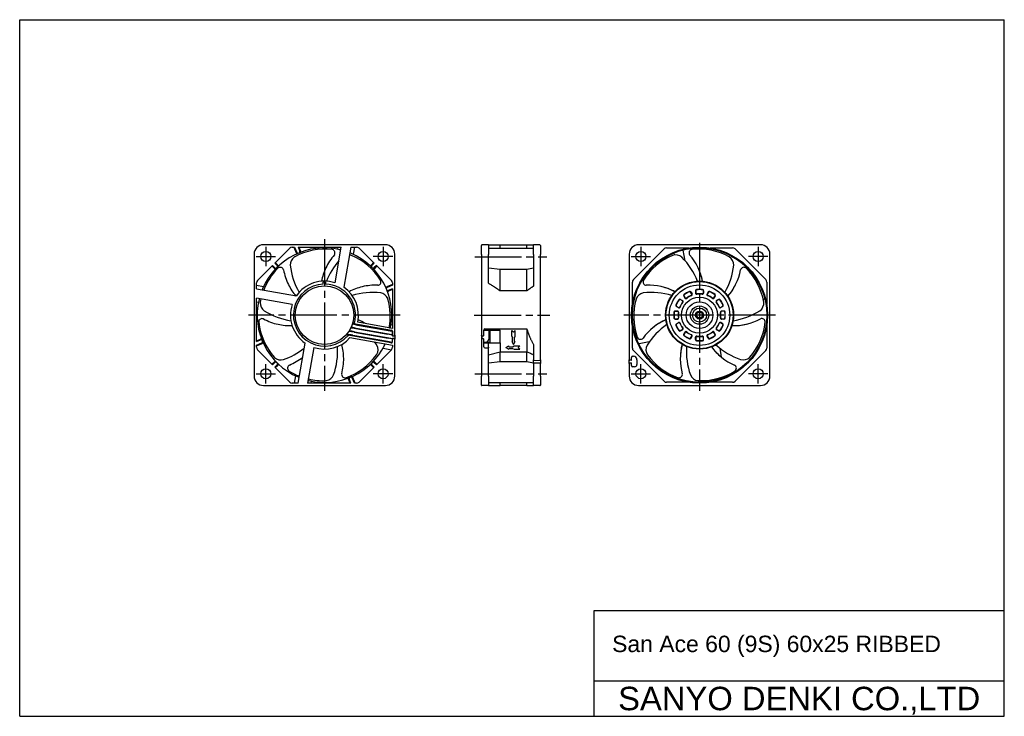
# Model space of a CAD drawing. Header units: millimetres. Extents: x 0 to 420, y 0 to 297.
import ezdxf
from ezdxf.enums import TextEntityAlignment as Align

# ---------------------------------------------------------------- set-up
doc = ezdxf.new("R2010")
doc.units = ezdxf.units.MM
for name, pattern in [('CENTER', [27, 20, -2, 3, -2]), ('HS', [0]), ('LE', [0]), ('LEVER', [0]), ('MS', [0]), ('PI', [0])]:
    doc.linetypes.add(name, pattern=pattern)
doc.styles.get("Standard").update_dxf_attribs({"font": 'arial.ttf'})

msp = doc.modelspace()

# ---------------------------------------------------------------- linework, layer by layer
at = {"color": 7, "linetype": 'HS'}
for p, q in [((0, 297), (420, 297)), ((0, 0), (0, 297)), ((420, 0), (420, 297)), ((245, 45), (420, 45)), ((245, 0), (245, 45)), ((245, 15), (420, 15)), ((0, 0), (420, 0))]:
    msp.add_line(p, q, dxfattribs=at)
at = {"linetype": 'CENTER'}
for p, q in [((130, 203.35), (130, 138.65)), ((290, 201.86), (290, 138.65)), ((105, 200.15), (105, 191.85)), ((155, 200.15), (155, 191.85)), ((265, 200.15), (265, 191.85)), ((315, 200.15), (315, 191.85)), ((100.85, 196), (109.15, 196)), ((159.15, 196), (150.85, 196)), ((194.1, 195.93), (224.83, 195.93)), ((260.85, 196), (269.15, 196)), ((319.15, 196), (310.85, 196)), ((162.35, 171), (97.65, 171)), ((193.93, 170.93), (226.07, 170.93)), ((322.35, 171), (257.65, 171)), ((105, 141.85), (105, 150.15)), ((155, 141.85), (155, 150.15)), ((265, 141.85), (265, 150.15)), ((315, 141.85), (315, 150.15)), ((100.85, 146), (109.15, 146)), ((159.15, 146), (150.85, 146)), ((194.1, 145.93), (224.83, 145.93)), ((260.85, 146), (269.15, 146)), ((319.15, 146), (310.85, 146))]:
    msp.add_line(p, q, dxfattribs=at)
for p, q in [((156, 201), (104, 201)), ((108.82, 193.17), (115.22, 199.56)), ((116.28, 200), (117.23, 200)), ((116.89, 200), (117.89, 197.58)), ((117.23, 200), (118.18, 197.7)), ((118.75, 200), (137.18, 200)), ((118.75, 200), (119.48, 198.23)), ((119.09, 200), (119.77, 198.35)), ((134.5, 184.78), (137.18, 200)), ((135.66, 200), (135.5, 199.13)), ((141.24, 200), (138.23, 182.94)), ((141.24, 200), (143.72, 200)), ((142.77, 200), (142.23, 196.95)), ((144.78, 199.56), (151.18, 193.17)), ((196.93, 196.93), (196.93, 200.73)), ((199.93, 200.93), (197.13, 200.93)), ((199.93, 200.93), (199.93, 196.93)), ((199.93, 200.93), (204.93, 200.93)), ((199.93, 199.58), (219.13, 199.58)), ((204.93, 200.93), (216.33, 200.93)), ((204.93, 199.58), (204.93, 200.93)), ((216.33, 200.93), (219.13, 200.93)), ((216.33, 199.58), (216.33, 200.93)), ((219.13, 196.93), (219.13, 200.93)), ((221.93, 200.93), (219.13, 200.93)), ((222.13, 200.73), (222.13, 196.93)), ((261.79, 186.14), (274.87, 199.21)), ((316, 201), (264, 201)), ((275.93, 199.65), (285.51, 199.65)), ((283.85, 194.17), (283.04, 198.77)), ((285.44, 199.65), (285.51, 199.65)), ((294.49, 199.65), (304.07, 199.65)), ((305.13, 199.21), (318.21, 186.14)), ((100, 197), (100, 145)), ((109.04, 193.39), (110.08, 192.35)), ((150.96, 193.39), (149.92, 192.35)), ((160, 162.44), (160, 197)), ((196.93, 196.93), (196.93, 162.35)), ((199.93, 184.57), (199.93, 196.93)), ((219.13, 196.93), (219.13, 183.31)), ((222.13, 151.95), (222.13, 196.93)), ((260, 197), (260, 152.02)), ((279.35, 196.65), (279.22, 197.4)), ((320, 145), (320, 197)), ((101.44, 185.78), (107.83, 192.18)), ((107.61, 191.96), (108.65, 190.92)), ((107.83, 192.18), (108.87, 191.14)), ((108.82, 193.17), (109.86, 192.13)), ((151.18, 193.17), (150.14, 192.13)), ((152.17, 192.18), (151.13, 191.14)), ((152.39, 191.96), (151.35, 190.92)), ((152.17, 192.18), (158.56, 185.78)), ((199.93, 191.15), (204.93, 190.65)), ((204.93, 190.65), (216.33, 190.65)), ((204.93, 181.32), (204.93, 190.65)), ((216.33, 190.65), (219.13, 191.15)), ((216.33, 181.32), (216.33, 190.65)), ((129.5, 184.24), (129.5, 184.99)), ((130.5, 184.99), (130.5, 184.24)), ((261.35, 175.49), (261.35, 185.07)), ((318.65, 185.07), (318.65, 175.49)), ((101, 182.24), (101, 184.72)), ((101, 183.77), (104.05, 183.23)), ((101, 182.24), (118.06, 179.23)), ((159, 184.11), (156.58, 183.11)), ((159, 183.77), (156.7, 182.82)), ((159, 182.25), (157.23, 181.52)), ((159, 181.91), (157.35, 181.23)), ((159, 184.72), (159, 183.77)), ((159, 182.25), (159, 165.34)), ((216.33, 181.32), (204.93, 181.32)), ((286.7, 179.97), (286.2, 180.84)), ((288.37, 181.43), (288.37, 180.42)), ((291.63, 180.42), (291.63, 181.43)), ((293.8, 180.84), (293.3, 179.97)), ((315.92, 181.7), (316.4, 181.78)), ((101, 159.75), (101, 178.18)), ((116.22, 175.5), (101, 178.18)), ((101, 176.66), (101.87, 176.5)), ((282.66, 177.12), (281.79, 177.62)), ((283.38, 179.21), (283.88, 178.34)), ((296.12, 178.34), (296.62, 179.21)), ((298.21, 177.62), (297.34, 177.12)), ((301.94, 179.23), (302.32, 179.3)), ((317.11, 177.85), (317.77, 177.96)), ((261.35, 175.56), (261.35, 175)), ((280.58, 172.63), (279.57, 172.63)), ((280.16, 174.8), (281.03, 174.3)), ((298.97, 174.3), (299.84, 174.8)), ((300.43, 172.63), (299.42, 172.63)), ((279.57, 169.37), (280.58, 169.37)), ((299.42, 169.37), (300.43, 169.37)), ((142.54, 167.43), (158.63, 164.59)), ((142.8, 163.93), (159.22, 161.04)), ((143.42, 165.25), (157.09, 162.84)), ((143.51, 165.43), (158.95, 162.71)), ((144.14, 166.74), (158.95, 164.13)), ((159, 165.34), (144.18, 167.96)), ((158.4, 166.97), (159, 166.87)), ((158.95, 164.12), (158.95, 162.38)), ((159.05, 164.1), (159.05, 162.44)), ((197.93, 162.32), (197.93, 164.66)), ((198.43, 165.16), (216.33, 165.16)), ((209.88, 162), (209.88, 164.47)), ((209.88, 164.47), (210.63, 163.75)), ((210.63, 163.75), (211.38, 164.47)), ((211.38, 162), (211.38, 164.47)), ((216.33, 165.16), (216.33, 155.28)), ((261.35, 156.93), (261.35, 166.51)), ((262.37, 165.58), (261.93, 165.51)), ((272.53, 167.38), (272.52, 167.37)), ((281.03, 167.7), (280.16, 167.2)), ((281.79, 164.38), (282.66, 164.88)), ((297.34, 164.88), (298.21, 164.38)), ((299.84, 167.2), (298.97, 167.7)), ((318.65, 167.01), (318.65, 166.44)), ((318.65, 166.51), (318.65, 156.93)), ((101, 160.09), (102.65, 160.77)), ((101, 159.75), (102.77, 160.48)), ((158.41, 159.15), (139.2, 162.54)), ((140.89, 161.43), (159, 158.23)), ((142.09, 162.44), (156.83, 159.84)), ((142.71, 163.75), (157.12, 161.21)), ((156.83, 159.84), (158.89, 159.43)), ((158.95, 162.48), (157.09, 162.84)), ((158.95, 160.83), (157.12, 161.21)), ((158.95, 160.84), (158.95, 159.65)), ((159, 159.64), (159, 160.79)), ((159.15, 162.18), (159.8, 162.18)), ((159.8, 161.04), (159.15, 161.04)), ((159.2, 160.99), (159.8, 160.99)), ((159.25, 162.24), (159.8, 162.24)), ((160, 162.44), (160, 160.79)), ((160, 162.38), (160, 162.43)), ((160, 160.8), (160, 160.84)), ((160, 145), (160, 160.79)), ((196.93, 162.14), (196.93, 162.35)), ((196.93, 162.14), (196.93, 160.72)), ((196.93, 160.72), (196.93, 144.93)), ((197.12, 162.15), (197.72, 162.12)), ((197.72, 160.96), (197.12, 160.92)), ((197.93, 157.53), (197.93, 160.76)), ((209.88, 162), (210.26, 161.39)), ((209.88, 159.75), (210.63, 158.47)), ((209.88, 159.75), (210.26, 159.75)), ((210.26, 159.75), (210.26, 161.39)), ((210.63, 158.47), (211.38, 159.75)), ((211.01, 161.39), (211.38, 162)), ((211.01, 159.75), (211.01, 161.39)), ((211.01, 159.75), (211.38, 159.75)), ((283.88, 163.66), (283.38, 162.79)), ((286.2, 161.16), (286.7, 162.03)), ((288.37, 161.58), (288.37, 160.57)), ((291.63, 160.57), (291.63, 161.58)), ((293.3, 162.03), (293.8, 161.16)), ((296.62, 162.79), (296.12, 163.66)), ((101, 158.23), (103.3, 159.18)), ((101, 157.89), (103.42, 158.89)), ((101, 157.28), (101, 158.23)), ((107.83, 149.82), (101.44, 156.22)), ((118.76, 142), (121.77, 159.06)), ((125.5, 157.22), (122.82, 142)), ((158.56, 156.22), (152.17, 149.82)), ((154.99, 156.91), (158.61, 156.27)), ((159, 158.23), (159, 157.28)), ((197.93, 159.12), (199.93, 159.12)), ((198.43, 157.03), (199.93, 157.03)), ((199.93, 159.12), (204.48, 159.12)), ((199.93, 157.38), (199.93, 159.12)), ((199.93, 157.38), (199.93, 157.03)), ((199.93, 144.93), (199.93, 157.03)), ((204.48, 159.12), (204.93, 159.13)), ((204.93, 159.12), (204.93, 155.28)), ((207.34, 157.18), (208.62, 157.93)), ((207.34, 157.18), (208.62, 156.43)), ((208.62, 157.55), (208.62, 157.93)), ((208.62, 157.55), (210.27, 157.55)), ((208.62, 156.8), (210.27, 156.8)), ((208.62, 156.43), (208.62, 156.8)), ((210.27, 157.55), (210.88, 157.93)), ((210.27, 156.8), (210.88, 156.43)), ((210.88, 157.93), (213.34, 157.93)), ((210.88, 156.43), (213.34, 156.43)), ((212.63, 157.18), (213.34, 157.93)), ((212.63, 157.18), (213.34, 156.43)), ((219.13, 158.54), (219.13, 151.9)), ((274.87, 142.79), (261.79, 155.87)), ((268.58, 159.57), (264.25, 158.81)), ((298.61, 156.95), (299.29, 153.09)), ((318.21, 155.87), (305.13, 142.79)), ((199.93, 154.05), (204.93, 155.28)), ((199.93, 150.7), (204.93, 151.21)), ((204.93, 155.28), (216.33, 155.28)), ((204.93, 151.21), (204.93, 155.28)), ((204.93, 154.23), (204.93, 154.23)), ((204.93, 151.21), (216.33, 151.21)), ((216.33, 155.28), (217.92, 154.73)), ((216.33, 151.21), (216.33, 155.28)), ((216.33, 154.23), (216.33, 154.23)), ((216.33, 151.21), (219.13, 150.7)), ((219.13, 151.7), (219.13, 151.9)), ((219.13, 151.7), (221.94, 151.75)), ((219.13, 150.55), (219.13, 151.7)), ((222.13, 151.95), (222.13, 151.88)), ((222.13, 151.88), (222.13, 150.31)), ((260, 152.02), (260, 151.97)), ((260, 150.43), (260, 151.97)), ((260.8, 151.77), (260.2, 151.77)), ((261, 152.03), (261, 152.95)), ((261, 151.97), (261, 152.03)), ((261.5, 153.45), (261.8, 153.45)), ((263.3, 151.95), (263.3, 149.95)), ((107.61, 150.04), (108.65, 151.08)), ((107.83, 149.82), (108.87, 150.86)), ((108.82, 148.83), (109.86, 149.87)), ((115.22, 142.44), (108.82, 148.83)), ((109.04, 148.61), (110.08, 149.65)), ((151.18, 148.83), (144.78, 142.44)), ((150.96, 148.61), (149.92, 149.65)), ((151.18, 148.83), (150.14, 149.87)), ((152.17, 149.82), (151.13, 150.86)), ((152.39, 150.04), (151.35, 151.08)), ((221.94, 150.51), (219.13, 150.55)), ((219.13, 150.35), (219.13, 150.55)), ((219.13, 150.35), (219.13, 144.93)), ((222.13, 144.93), (222.13, 150.31)), ((260, 150.43), (260, 150.38)), ((260, 150.38), (260, 145)), ((260.2, 150.63), (260.8, 150.63)), ((261, 150.38), (261, 150.43)), ((261, 149.45), (261, 150.38)), ((262.3, 148.95), (261.5, 148.95)), ((117.23, 142), (117.77, 145.05)), ((124.34, 142), (124.5, 142.87)), ((140.91, 142), (140.23, 143.65)), ((141.25, 142), (140.52, 143.77)), ((142.77, 142), (141.82, 144.3)), ((143.11, 142), (142.11, 144.42)), ((196.93, 141.13), (196.93, 144.93)), ((199.93, 144.93), (199.93, 140.93)), ((219.13, 140.93), (219.13, 144.93)), ((222.13, 144.93), (222.13, 141.13)), ((296.87, 143.77), (296.96, 143.23)), ((300.72, 144.97), (300.78, 144.61)), ((104, 141), (156, 141)), ((118.76, 142), (116.28, 142)), ((141.25, 142), (122.82, 142)), ((143.72, 142), (142.77, 142)), ((199.93, 140.93), (197.13, 140.93)), ((199.93, 142.28), (219.13, 142.28)), ((199.93, 140.93), (204.93, 140.93)), ((204.93, 140.93), (204.93, 142.28)), ((216.33, 140.93), (204.93, 140.93)), ((216.33, 140.93), (216.33, 142.28)), ((216.33, 140.93), (219.13, 140.93)), ((221.93, 140.93), (219.13, 140.93)), ((264, 141), (316, 141)), ((285.51, 142.35), (275.93, 142.35)), ((304.07, 142.35), (294.49, 142.35))]:
    msp.add_line(p, q)
at = {"ltscale": 0.930523}
for p, q in [((286.3, 180.9), (286.81, 180.03)), ((288.25, 181.42), (288.25, 180.42)), ((291.75, 181.42), (291.75, 180.42)), ((293.7, 180.9), (293.19, 180.03)), ((281.85, 177.73), (282.72, 177.22)), ((283.27, 179.15), (283.78, 178.28)), ((296.73, 179.15), (296.22, 178.28)), ((298.15, 177.73), (297.28, 177.22)), ((279.58, 172.75), (280.58, 172.75)), ((280.1, 174.7), (280.97, 174.19)), ((299.9, 174.7), (299.03, 174.19)), ((300.42, 172.75), (299.42, 172.75)), ((279.58, 169.25), (280.58, 169.25)), ((300.42, 169.25), (299.42, 169.25)), ((280.1, 167.3), (280.97, 167.81)), ((281.85, 164.27), (282.72, 164.78)), ((298.15, 164.27), (297.28, 164.78)), ((299.9, 167.3), (299.03, 167.81)), ((283.27, 162.85), (283.78, 163.72)), ((286.3, 161.1), (286.81, 161.97)), ((288.25, 160.58), (288.25, 161.58)), ((291.75, 160.58), (291.75, 161.58)), ((293.7, 161.1), (293.19, 161.97)), ((296.73, 162.85), (296.22, 163.72))]:
    msp.add_line(p, q, dxfattribs=at)
at = {"color": 7}
for p, q in [((197.93, 162.32), (197.93, 164.66)), ((197.93, 164.52), (204.94, 164.52)), ((200.53, 164.52), (200.53, 163.48)), ((204.94, 159.12), (204.94, 164.52)), ((196.93, 162.14), (196.93, 162.35)), ((196.93, 162.14), (196.93, 160.72)), ((197.12, 162.15), (197.72, 162.12)), ((197.72, 160.96), (197.12, 160.92)), ((197.93, 159.28), (197.93, 160.76)), ((200.33, 161.28), (200.33, 163.68)), ((200.53, 163.48), (200.53, 161.15)), ((200.53, 161.15), (200.53, 159.28)), ((200.53, 159.28), (197.93, 159.28)), ((200.53, 159.28), (204.93, 159.12)), ((204.48, 159.12), (204.93, 159.12))]:
    msp.add_line(p, q, dxfattribs=at)
for centre, radius in [((105, 196), 2.15), ((155, 196), 2.15), ((290, 171), 29), ((290, 171), 28.88), ((290, 171), 28.65), ((265, 196), 2.15), ((315, 196), 2.15), ((290, 171), 14.5), ((290, 171), 14.31), ((130, 171), 12.5), ((290, 171), 12.9), ((290, 171), 7.7), ((290, 171), 5.7), ((290, 171), 3.91), ((290, 171), 3), ((290, 171), 1.7), ((290, 171), 1.5), ((290, 171), 1.29), ((105, 146), 2.15), ((155, 146), 2.15), ((265, 146), 2.15), ((315, 146), 2.15)]:
    msp.add_circle(centre, radius)
for centre, radius, start, end in [((104, 197), 4, 90, 180), ((130, 171), 28.69, 76.685, 156.85), ((116.28, 198.5), 1.5, 90, 135), ((130.35, 171.64), 27.53, 83.8475, 118.2987), ((118.36, 197.77), 0.5, 202.5, 293.5095), ((118.65, 197.89), 0.5, 202.5, 292.8926), ((119.01, 198.04), 0.5, 292.1074, 22.5), ((119.31, 198.16), 0.5, 291.4905, 22.5), ((132.99, 197.55), 1.5, 70.2811, 78.0793), ((132.99, 197.54), 1.5, 325.6167, 70.2889), ((136.52, 198.53), 0.4, 350, 76.685), ((141.12, 197.01), 0.4, 66.85, 170), ((143.72, 198.5), 1.5, 45, 90), ((156, 197), 4, 0, 90), ((197.13, 200.73), 0.2, 90, 180), ((221.93, 200.73), 0.2, 0, 90), ((264, 197), 4, 90, 180), ((275.93, 198.15), 1.5, 90, 135), ((278.82, 197.33), 0.4, 10, 29.788), ((283.43, 198.84), 0.4, 186.4955, 190), ((287.01, 197.54), 1.5, 101.9049, 214.4102), ((289.65, 171.64), 27.53, 61.7013, 96.1525), ((304.07, 198.15), 1.5, 45, 90), ((316, 197), 4, 0, 90), ((119.41, 192.49), 4, 125.6544, 182.8693), ((119.42, 192.49), 4, 122.0046, 125.6764), ((152.09, 181.02), 23.77, 138.7253, 154.7131), ((159.36, 173.91), 30.81, 138.8715, 157.9418), ((140.2, 192.68), 3.99, 74.202, 83.5032), ((130, 171), 28.69, 349.7249, 66.85), ((140.2, 192.67), 4, 70.576, 74.2479), ((130.72, 171.13), 27.53, 32.4189, 66.8701), ((289.28, 171.13), 27.53, 113.1299, 147.5811), ((279.8, 192.67), 4, 48.5835, 109.4217), ((260.64, 173.91), 30.81, 22.0582, 44.9489), ((267.93, 181.03), 23.75, 10.717, 41.2822), ((300.58, 192.49), 4, 357.1549, 57.9932), ((129.71, 171.67), 27.53, 135.276, 158.6346), ((109, 191.27), 0.5, 225, 316.0095), ((109.22, 191.5), 0.5, 225, 315.3926), ((109.5, 191.78), 0.5, 314.6074, 45), ((109.73, 192), 0.5, 313.9905, 45), ((111.11, 189.89), 1.5, 121.7096, 129.5079), ((111.11, 189.89), 1.5, 17.0434, 121.7194), ((135.94, 194.51), 23.77, 190.1539, 206.1417), ((146.03, 195.77), 30.81, 186.4797, 209.3703), ((152.29, 180.97), 23.97, 154.8214, 169.2459), ((150.27, 192), 0.5, 135, 226.0095), ((150.5, 191.78), 0.5, 135, 225.3926), ((150.78, 191.5), 0.5, 224.6074, 315), ((151, 191.27), 0.5, 223.9905, 315), ((267.71, 180.97), 23.97, 10.7541, 25.1786), ((273.97, 195.77), 30.81, 330.6297, 353.5203), ((284.08, 194.51), 23.75, 319.2884, 349.8536), ((308.89, 189.89), 1.5, 50.5011, 162.9568), ((290.29, 171.67), 27.53, 10.2727, 44.724), ((102.5, 184.72), 1.5, 135, 180), ((130, 171), 14.5, 71.9289, 145.401), ((130, 171), 14, 87.9533, 92.0467), ((152.62, 185.22), 1.5, 274.192, 18.8565), ((152.62, 185.22), 1.5, 18.8525, 26.6508), ((157.5, 184.72), 1.5, 0, 45), ((262.85, 185.07), 1.5, 135, 180), ((267.38, 185.21), 1.5, 153.3332, 265.839), ((317.15, 185.07), 1.5, 0, 45), ((103.99, 182.12), 0.4, 156.85, 260), ((136.1, 194.65), 23.97, 206.25, 220.6745), ((130, 171), 13.25, 92.1626, 319.445), ((130, 171), 13.25, 345.0824, 87.8374), ((130, 171), 14.5, 347.8822, 55.401), ((151.69, 159.79), 23.97, 103.3928, 117.8173), ((150.58, 149.86), 30.81, 83.6225, 106.5132), ((151.6, 159.98), 23.77, 87.2968, 103.2845), ((156.77, 182.64), 0.5, 112.5, 203.5095), ((156.89, 182.35), 0.5, 112.5, 202.8926), ((157.04, 181.99), 0.5, 202.1074, 292.5), ((157.16, 181.69), 0.5, 201.4905, 292.5), ((269.42, 149.86), 30.81, 73.4868, 96.3775), ((268.4, 160), 23.75, 62.1456, 92.7108), ((268.31, 159.79), 23.97, 62.1827, 76.6072), ((290, 171), 11, 113.1617, 126.8383), ((290, 171), 10.88, 113.1639, 126.8361), ((285.87, 180.65), 0.5, 30, 113.1617), ((285.87, 180.65), 0.378, 30, 113.1639), ((288.75, 181.42), 0.5, 96.8383, 180), ((288.75, 181.43), 0.378, 96.8361, 180), ((290, 171), 11, 83.1617, 96.8383), ((290, 171), 10.88, 83.1639, 96.8361), ((291.25, 181.43), 0.378, 0, 83.1639), ((291.25, 181.42), 0.5, 0, 83.1617), ((294.13, 180.65), 0.5, 66.8383, 150), ((294.13, 180.65), 0.378, 66.8361, 150), ((290, 171), 10.88, 53.1639, 66.8361), ((290, 171), 11, 53.1617, 66.8383), ((283.9, 194.65), 23.97, 319.3255, 333.75), ((316.33, 182.18), 0.4, 280, 299.788), ((130, 171), 28.69, 166.685, 246.85), ((102.47, 177.52), 0.4, 80, 166.685), ((106.6, 176.12), 4, 173.4331, 177.105), ((129.71, 171.67), 27.53, 167.0327, 169.7273), ((153.31, 176.54), 4, 22.7973, 80.0121), ((153.3, 176.54), 4, 19.1474, 22.8193), ((130.55, 170.52), 27.53, 349.671, 15.4416), ((289.45, 170.52), 27.53, 164.5584, 199.0097), ((266.7, 176.54), 4, 100.012, 160.8504), ((290, 171), 11, 143.1617, 156.8383), ((290, 171), 10.88, 143.1639, 156.8361), ((281.6, 177.29), 0.5, 60, 143.1617), ((281.6, 177.3), 0.378, 60, 143.1639), ((290, 171), 9.12, 142.4407, 157.5593), ((290, 171), 9, 142.4392, 157.5608), ((282.47, 176.79), 0.378, 322.4407, 60), ((282.47, 176.79), 0.5, 322.4392, 60), ((283.71, 179.4), 0.5, 126.8383, 210), ((283.71, 179.4), 0.378, 126.8361, 210), ((284.21, 178.53), 0.5, 210, 307.5608), ((284.21, 178.53), 0.378, 210, 307.5593), ((290, 171), 9.12, 112.4407, 127.5593), ((290, 171), 9, 112.4392, 127.5608), ((286.37, 179.78), 0.378, 292.4407, 30), ((286.37, 179.78), 0.5, 292.4392, 30), ((288.75, 180.42), 0.5, 180, 277.5608), ((288.75, 180.42), 0.378, 180, 277.5593), ((290, 171), 9.12, 82.4407, 97.5593), ((290, 171), 9, 82.4392, 97.5608), ((291.25, 180.42), 0.5, 262.4392, 0), ((291.25, 180.42), 0.378, 262.4407, 0), ((293.63, 179.78), 0.5, 150, 247.5608), ((293.63, 179.78), 0.378, 150, 247.5593), ((290, 171), 9, 52.4392, 67.5608), ((290, 171), 9.12, 52.4407, 67.5593), ((295.79, 178.53), 0.5, 232.4392, 330), ((295.79, 178.53), 0.378, 232.4407, 330), ((296.29, 179.4), 0.378, 330, 53.1639), ((296.29, 179.4), 0.5, 330, 53.1617), ((297.53, 176.79), 0.5, 120, 217.5608), ((290, 171), 9, 22.4392, 37.5608), ((297.53, 176.79), 0.378, 120, 217.5593), ((290, 171), 9.12, 22.4407, 37.5593), ((298.4, 177.29), 0.5, 36.8383, 120), ((298.4, 177.3), 0.378, 36.8361, 120), ((290, 171), 10.88, 23.1639, 36.8361), ((290, 171), 11, 23.1617, 36.8383), ((313.4, 176.12), 4, 305.724, 6.567), ((317.84, 177.57), 0.4, 96.4955, 100), ((106.59, 176.12), 3.99, 177.0607, 234.3202), ((120.63, 198.98), 30.81, 237.9082, 260.7989), ((130, 171), 14.5, 161.9289, 235.401), ((290, 171), 11, 173.1617, 186.8383), ((279.58, 172.25), 0.5, 90, 173.1617), ((290, 171), 10.88, 173.1639, 186.8361), ((279.57, 172.25), 0.378, 90, 173.1639), ((280.35, 175.13), 0.5, 156.8383, 240), ((280.35, 175.13), 0.378, 156.8361, 240), ((280.58, 172.25), 0.5, 352.4392, 90), ((280.58, 172.25), 0.378, 352.4407, 90), ((290, 171), 9.12, 172.4407, 187.5593), ((281.22, 174.63), 0.5, 240, 337.5608), ((281.22, 174.63), 0.378, 240, 337.5593), ((298.78, 174.63), 0.5, 202.4392, 300), ((298.78, 174.63), 0.378, 202.4407, 300), ((299.42, 172.25), 0.5, 90, 187.5608), ((299.42, 172.25), 0.378, 90, 187.5593), ((290, 171), 9.12, 352.4407, 7.5593), ((299.65, 175.13), 0.378, 300, 23.1639), ((299.65, 175.13), 0.5, 300, 23.1617), ((300.42, 172.25), 0.5, 6.8383, 90), ((300.43, 172.25), 0.378, 6.8361, 90), ((290, 171), 10.88, 353.1639, 6.8361), ((290, 171), 11, 353.1617, 6.8383), ((299.37, 198.98), 30.81, 279.2011, 302.0918), ((103.45, 168.01), 1.5, 173.1382, 180.9365), ((103.46, 168), 1.5, 68.4777, 173.1422), ((115.32, 190.3), 23.77, 241.5825, 257.5702), ((134.76, 147.05), 23.97, 57.9894, 66.3888), ((285.13, 147.25), 23.75, 113.5741, 144.1393), ((285.24, 147.05), 23.97, 113.6112, 128.0357), ((279.58, 169.75), 0.5, 186.8383, 270), ((279.57, 169.75), 0.378, 186.8361, 270), ((280.58, 169.75), 0.5, 270, 7.5608), ((280.58, 169.75), 0.378, 270, 7.5593), ((290, 171), 9, 172.4392, 187.5608), ((290, 171), 9, 352.4392, 7.5608), ((299.42, 169.75), 0.5, 172.4392, 270), ((299.42, 169.75), 0.378, 172.4407, 270), ((300.42, 169.75), 0.5, 270, 353.1617), ((300.43, 169.75), 0.378, 270, 353.1639), ((304.69, 190.29), 23.75, 267.8599, 298.425), ((316.54, 168.01), 1.5, 359.0475, 111.5533), ((129.3, 171.19), 27.53, 186.7046, 221.1558), ((115.32, 190.51), 23.97, 257.6786, 272.103), ((140.14, 151.68), 12.34, 77.9632, 88.9304), ((140.23, 151.86), 12.34, 77.9632, 88.7718), ((140.85, 153.17), 12.34, 77.9632, 88.2338), ((130, 171), 13.4, 328.274, 329.303), ((145.39, 175.28), 10.02, 247.0447, 259.2242), ((146.01, 176.59), 10.02, 246.2532, 259.2242), ((142.67, 168.17), 0.75, 216.3568, 244.6385), ((130, 171), 13.4, 335.5027, 336.8698), ((129.98, 171.01), 13.27, 344.2145, 345.0818), ((130, 171), 13.4, 343.037, 344.2787), ((157.84, 165.95), 0.4, 260, 349.7249), ((158.55, 164.1), 0.5, 0, 80), ((129.86, 171.06), 29.8, 346.5968, 346.9819), ((198.43, 164.66), 0.5, 90, 180), ((261.86, 165.9), 0.4, 273.4887, 280), ((293.7, 141.73), 30.81, 124.9154, 147.8061), ((280.35, 166.87), 0.5, 120, 203.1617), ((290, 171), 11, 203.1617, 216.8383), ((280.35, 166.87), 0.378, 120, 203.1639), ((290, 171), 10.88, 203.1639, 216.8361), ((281.22, 167.37), 0.5, 22.4392, 120), ((281.22, 167.37), 0.378, 22.4407, 120), ((281.6, 164.71), 0.5, 216.8383, 300), ((281.6, 164.71), 0.378, 216.8361, 300), ((290, 171), 9.12, 202.4407, 217.5593), ((290, 171), 9, 202.4392, 217.5608), ((282.47, 165.21), 0.378, 300, 37.5593), ((282.47, 165.21), 0.5, 300, 37.5608), ((284.21, 163.47), 0.5, 52.4392, 150), ((284.21, 163.47), 0.378, 52.4407, 150), ((290, 171), 9, 232.4392, 247.5608), ((290, 171), 9, 292.4392, 307.5608), ((295.79, 163.47), 0.5, 30, 127.5608), ((295.79, 163.47), 0.378, 30, 127.5593), ((297.53, 165.21), 0.5, 142.4392, 240), ((290, 171), 9, 322.4392, 337.5608), ((297.53, 165.21), 0.378, 142.4407, 240), ((290, 171), 9.12, 322.4407, 337.5593), ((298.4, 164.71), 0.5, 240, 323.1617), ((298.4, 164.71), 0.378, 240, 323.1639), ((298.78, 167.37), 0.5, 60, 157.5608), ((298.78, 167.37), 0.378, 60, 157.5593), ((290, 171), 10.88, 323.1639, 336.8361), ((290, 171), 11, 323.1617, 336.8383), ((299.65, 166.87), 0.378, 336.8361, 60), ((299.65, 166.87), 0.5, 336.8383, 60), ((304.68, 190.51), 23.97, 267.897, 282.3214), ((290.7, 171.19), 27.53, 318.8442, 353.2954), ((102.84, 160.31), 0.5, 21.4905, 112.5), ((102.96, 160.01), 0.5, 22.1074, 112.5), ((103.11, 159.65), 0.5, 292.5, 22.8926), ((130, 171), 14.5, 251.9289, 318.687), ((139.51, 150.36), 12.34, 77.9632, 90.7458), ((139.44, 161.48), 1.01, 80.0371, 87.1543), ((130, 171), 13.4, 319.9351, 321.5506), ((129.89, 171.05), 29.76, 336.8589, 337.6234), ((129.89, 171.05), 29.76, 340.3454, 340.7211), ((129.9, 171.05), 29.76, 340.7212, 340.7841), ((158.5, 159.64), 0.5, 260, 0), ((129.9, 171.05), 29.76, 343.4603, 343.8925), ((130, 171), 30.55, 340.6029, 341.082), ((159.2, 160.79), 0.2, 90, 180), ((159.25, 162.44), 0.2, 180, 270), ((159.8, 162.44), 0.2, 270, 0), ((159.8, 160.79), 0.2, 0, 90), ((197.13, 162.35), 0.2, 180, 267), ((197.13, 160.72), 0.2, 93, 180), ((197.73, 162.32), 0.2, 267, 0), ((197.73, 160.76), 0.2, 0, 93), ((264.79, 162.18), 1.5, 204.762, 317.2673), ((283.71, 162.6), 0.5, 150, 233.1617), ((283.71, 162.6), 0.378, 150, 233.1639), ((290, 171), 11, 233.1617, 246.8383), ((290, 171), 10.88, 233.1639, 246.8361), ((290, 171), 9.12, 232.4407, 247.5593), ((285.87, 161.35), 0.5, 246.8383, 330), ((285.87, 161.35), 0.378, 246.8361, 330), ((286.37, 162.22), 0.378, 330, 67.5593), ((286.37, 162.22), 0.5, 330, 67.5608), ((288.75, 161.58), 0.5, 82.4392, 180), ((288.75, 160.58), 0.5, 180, 263.1617), ((288.75, 161.58), 0.378, 82.4407, 180), ((288.75, 160.57), 0.378, 180, 263.1639), ((290, 171), 11, 263.1617, 276.8383), ((290, 171), 10.88, 263.1639, 276.8361), ((290, 171), 9.12, 262.4407, 277.5593), ((290, 171), 9, 262.4392, 277.5608), ((291.25, 161.58), 0.5, 0, 97.5608), ((291.25, 161.58), 0.378, 0, 97.5593), ((291.25, 160.57), 0.378, 276.8361, 0), ((291.25, 160.58), 0.5, 276.8383, 0), ((293.63, 162.22), 0.5, 112.4392, 210), ((293.63, 162.22), 0.378, 112.4407, 210), ((290, 171), 9.12, 292.4407, 307.5593), ((294.13, 161.35), 0.5, 210, 293.1617), ((294.13, 161.35), 0.378, 210, 293.1639), ((290, 171), 10.88, 293.1639, 306.8361), ((290, 171), 11, 293.1617, 306.8383), ((296.29, 162.6), 0.378, 306.8361, 30), ((296.29, 162.6), 0.5, 306.8383, 30), ((102.5, 157.28), 1.5, 180, 225), ((103.23, 159.36), 0.5, 292.5, 23.5095), ((102.29, 181.12), 30.81, 289.3368, 308.3299), ((130, 171), 28.69, 256.685, 333.7085), ((104.81, 155.64), 30.81, 340.7654, 3.6561), ((114.24, 152.34), 23.97, 0.5357, 14.9602), ((126.3, 141.73), 30.81, 32.1939, 35.3873), ((148.86, 156.23), 4, 331.3687, 28.5836), ((155.36, 158.47), 0.4, 333.7085, 80), ((130, 171), 30.55, 337.2624, 337.9695), ((157.5, 157.28), 1.5, 315, 0), ((198.43, 157.53), 0.5, 180, 270), ((262.85, 156.93), 1.5, 180, 225), ((264.32, 158.41), 0.4, 100, 122.8931), ((271.14, 156.23), 4, 151.4406, 212.279), ((305.53, 152.39), 23.75, 165.0027, 195.5679), ((305.76, 152.34), 23.97, 165.0398, 179.4643), ((315.19, 155.64), 30.81, 176.3439, 199.2346), ((314.24, 171.54), 23.75, 216.4313, 246.9965), ((314.41, 171.69), 23.97, 216.4684, 230.8929), ((317.71, 181.12), 30.81, 227.7725, 250.6632), ((317.15, 156.93), 1.5, 315, 0), ((111.41, 155.9), 4, 224.8617, 228.5336), ((109, 150.73), 0.5, 43.9905, 135), ((111.4, 155.9), 4, 228.5116, 285.7264), ((105.75, 171.56), 23.77, 293.011, 308.9988), ((105.59, 171.69), 23.97, 309.1071, 309.1137), ((114.45, 152.39), 23.77, 344.4396, 0.4274), ((129.97, 170.27), 27.53, 289.5618, 324.013), ((151, 150.73), 0.5, 45, 136.0095), ((148.86, 156.23), 4, 327.7188, 331.3907), ((221.93, 151.95), 0.2, 271, 0), ((260.8, 151.97), 0.2, 270, 0), ((261.5, 152.95), 0.5, 90, 180), ((261.8, 151.95), 1.5, 0, 90), ((290.03, 170.27), 27.53, 215.987, 250.4382), ((308.59, 155.9), 4, 254.2977, 315.1361), ((109.22, 150.5), 0.5, 44.6074, 135), ((109.5, 150.22), 0.5, 315, 45.3926), ((109.73, 150), 0.5, 315, 46.0095), ((115.79, 148.38), 1.5, 119.9006, 224.5764), ((115.79, 148.38), 1.5, 224.5668, 232.365), ((129.41, 170.57), 27.53, 238.1332, 248.4142), ((150.27, 150), 0.5, 133.9905, 225), ((150.5, 150.22), 0.5, 134.6074, 225), ((150.78, 150.5), 0.5, 45, 135.3926), ((221.93, 150.31), 0.2, 0, 89), ((261.5, 149.45), 0.5, 180, 270), ((262.3, 149.95), 1, 270, 0), ((290.59, 170.57), 27.53, 267.4156, 301.8668), ((304.21, 148.38), 1.5, 307.644, 60.0997), ((104, 145), 4, 180, 270), ((118.88, 144.99), 0.4, 246.85, 350), ((123.48, 143.47), 0.4, 170, 256.685), ((129.41, 170.57), 27.53, 256.8164, 272.5844), ((130.21, 147.05), 4, 276.2903, 279.9621), ((130.21, 147.04), 4, 279.9402, 337.155), ((138.83, 145.79), 1.5, 171.3348, 275.9993), ((138.83, 145.78), 1.5, 275.9954, 283.7936), ((140.69, 143.84), 0.5, 111.4905, 202.5), ((140.99, 143.96), 0.5, 112.1074, 202.5), ((141.35, 144.11), 0.5, 22.5, 112.8926), ((141.64, 144.23), 0.5, 22.5, 113.5095), ((156, 145), 4, 270, 0), ((264, 145), 4, 180, 270), ((281.17, 145.79), 1.5, 256.1903, 8.6962), ((289.79, 147.05), 4, 202.8692, 263.7075), ((296.57, 143.16), 0.4, 6.4955, 10), ((301.18, 144.67), 0.4, 190, 209.788), ((316, 145), 4, 270, 0), ((116.28, 143.5), 1.5, 225, 270), ((143.72, 143.5), 1.5, 270, 315), ((197.13, 141.13), 0.2, 180, 270), ((221.93, 141.13), 0.2, 270, 0), ((275.93, 143.85), 1.5, 225, 270), ((304.07, 143.85), 1.5, 270, 315)]:
    msp.add_arc(centre, radius, start, end)
for centre, radius, start, end in [((198.43, 164.66), 0.5, 90, 180), ((199.33, 163.68), 1, 0, 57.0514), ((197.13, 162.35), 0.2, 180, 267), ((197.13, 160.72), 0.2, 93, 180), ((197.73, 162.32), 0.2, 267, 0), ((197.73, 160.76), 0.2, 0, 93), ((198.33, 161.28), 2, 270, 0)]:
    msp.add_arc(centre, radius, start, end, dxfattribs=at)
for centre, major_axis, ratio, start_param, end_param in [((158.45, 164.12), (0.493, -0.087), 0.998587, 0.174291, 1.570796), ((158.45, 159.65), (0.493, -0.087), 0.998587, 4.712389, 6.457477), ((159.15, 162.38), (-0.142, -0.142), 0.997265, 5.499157, 7.067214), ((159.15, 160.84), (-0.142, 0.142), 0.997265, 5.499157, 7.067214), ((159.8, 162.38), (0, -0.2), 0.99863, 0, 1.570796), ((159.8, 160.84), (0, 0.2), 0.99863, 4.712389, 6.283185), ((197.66, 161.57), (0, 0.702), 0.774969, 6.895221, 8.964029), ((260.2, 151.97), (0, -0.2), 0.999848, 4.712389, 6.283185), ((260.8, 152.03), (0, -0.2), 0.999848, 1.553343, 1.570796), ((260.2, 150.43), (0, 0.2), 0.999848, 0, 1.570796), ((260.8, 150.43), (0, 0.2), 0.999848, 4.712389, 6.283185), ((260.8, 150.38), (0, 0.2), 0.999848, 4.712389, 4.729842)]:
    msp.add_ellipse(centre, major_axis=major_axis, ratio=ratio, start_param=start_param, end_param=end_param)
for points, weights in [([(204.93, 181.32), (202.77, 182.91), (199.93, 184.57)], [1, 1.00125980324, 1]), ([(219.13, 183.31), (217.61, 182.31), (216.33, 181.32)], [1, 1.00047975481, 1]), ([(216.33, 165.16), (217.22, 161.95), (219.13, 158.54)], [1, 1.00555346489, 1])]:
    msp.add_rational_spline(points, weights, degree=2)
msp.add_open_spline([(142.35, 167.49), (142.41, 167.46), (142.47, 167.44), (142.54, 167.43)], degree=3)
for points, knots in [([(140.12, 162.38), (140.13, 162.37), (140.13, 162.37), (140.17, 162.37), (140.19, 162.36), (140.24, 162.36), (140.25, 162.37), (140.26, 162.37)], [3.1370031, 3.1370031, 3.1370031, 3.1370031, 3.1485292, 3.1485292, 3.3115577, 3.3115577, 3.4709889, 3.4709889, 3.4709889, 3.4709889]), ([(217.92, 154.73), (218.24, 154.61), (218.55, 154.46), (218.89, 154.22), (218.98, 154.14), (219.07, 154.04), (219.09, 154), (219.12, 153.95), (219.12, 153.93), (219.13, 153.9), (219.13, 153.88), (219.13, 153.87)], [0, 0, 0, 0, 1.15592, 1.15592, 1.738128, 1.738128, 1.99286, 1.99286, 2.101556, 2.101556, 2.203827, 2.203827, 2.203827, 2.203827])]:
    msp.add_open_spline(points, degree=3, knots=knots)
at = {"color": 7, "linetype": 'MS'}
msp.add_point((130, 171), dxfattribs=at)
at = {"color": 7, "linetype": 'LE'}
msp.add_point((130, 171), dxfattribs=at)
at = {"color": 7, "linetype": 'PI'}
msp.add_point((130, 171), dxfattribs=at)
at = {"color": 7, "linetype": 'LEVER'}
msp.add_point((130, 171), dxfattribs=at)
at = {"linetype": 'CENTER'}
msp.add_point((130, 171), dxfattribs=at)

# ---------------------------------------------------------------- texts
at = {"color": 7}
msp.add_text(' San Ace 60 (9S) 60x25 RIBBED', height=7, dxfattribs=at).set_placement((250, 27.29))
at = {"color": 7, "linetype": 'Continuous'}
msp.add_text('SANYO DENKI CO.,LTD', height=10, dxfattribs=at).set_placement((332.5, 7.5), align=Align.MIDDLE_CENTER)

doc.saveas('drawing.dxf')
